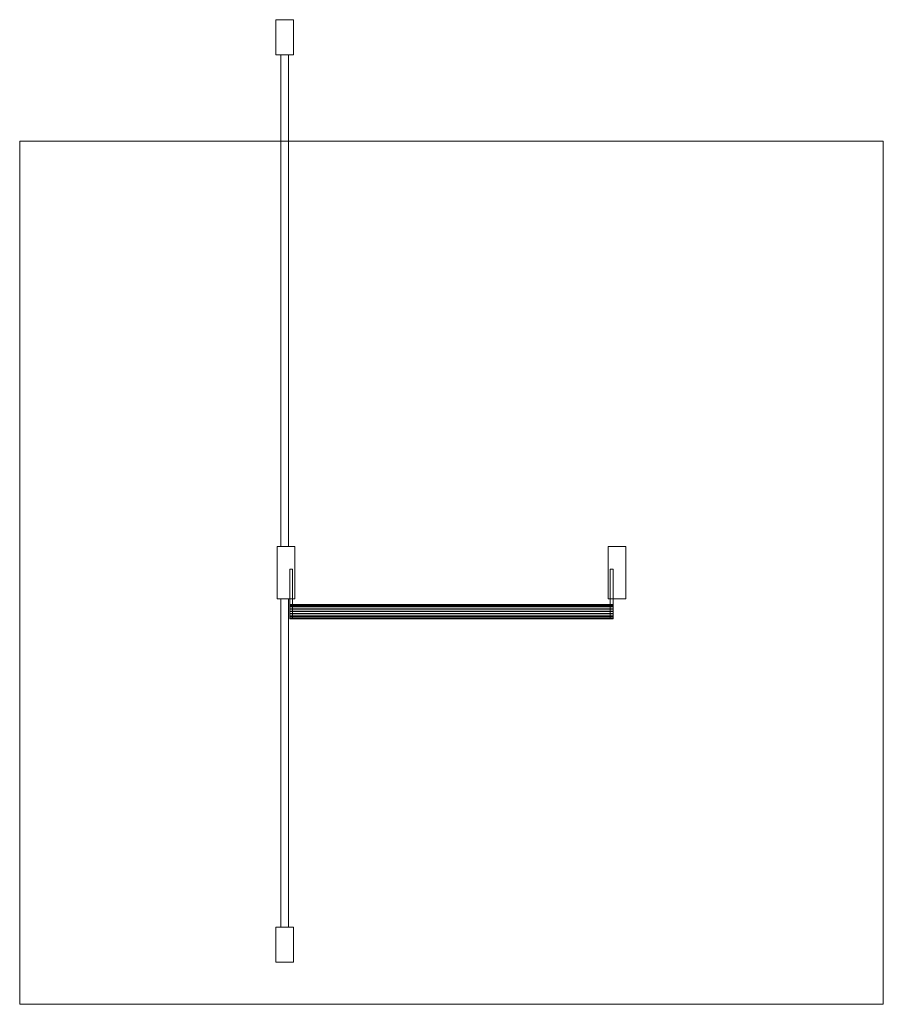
# Model space of a CAD drawing. Header units: millimetres. Extents: x -1219 to 1219, y -1219 to 1562.
import ezdxf

# ---------------------------------------------------------------- set-up
doc = ezdxf.new("R2010")
doc.units = ezdxf.units.MM
doc.layers.add('A-DOOR', color=31, linetype='Continuous')

msp = doc.modelspace()

# ---------------------------------------------------------------- meshes
at = {"layer": 'A-DOOR', "lineweight": 18}
mesh = msp.add_polyface(dxfattribs=at)
corners = [(-496, 1463, 55), (-446, 1463, 55), (-446, 1562, 55), (-496, 1562, 55), (-496, -1100, 55), (-446, -1100, 55), (-446, -1001, 55), (-496, -1001, 55)]
mesh.append_faces([[corners[k] for k in face] for face in [(3, 0, 1, 2), (7, 4, 5, 6)]])
mesh = msp.add_polyface(dxfattribs=at)
corners = [(-496, 1463), (-496, 1562), (-446, 1562), (-446, 1463), (-496, -1100), (-496, -1001), (-446, -1001), (-446, -1100)]
mesh.append_faces([[corners[k] for k in face] for face in [(1, 2, 3, 0), (5, 6, 7, 4)]])
mesh = msp.add_polyface(dxfattribs=at)
corners = [(-446, 1562, 55), (-446, 1562), (-496, 1562), (-496, 1562, 55)]
mesh.append_faces([[corners[k] for k in face] for face in [(0, 1, 2, 3)]])
mesh = msp.add_polyface(dxfattribs=at)
corners = [(-496, 1562, 55), (-496, 1562), (-496, 1463), (-496, 1463, 55)]
mesh.append_faces([[corners[k] for k in face] for face in [(0, 1, 2, 3)]])
mesh = msp.add_polyface(dxfattribs=at)
corners = [(-446, 1463, 55), (-446, 1463), (-446, 1562), (-446, 1562, 55)]
mesh.append_faces([[corners[k] for k in face] for face in [(0, 1, 2, 3)]])
mesh = msp.add_polyface(dxfattribs=at)
corners = [(-496, 1463, 55), (-496, 1463), (-446, 1463), (-446, 1463, 55)]
mesh.append_faces([[corners[k] for k in face] for face in [(0, 1, 2, 3)]])
mesh = msp.add_polyface(dxfattribs=at)
corners = [(-460, 1463, 15), (-482, 1463, 15), (-482, 74, 15), (-460, 74, 15), (-460, -74, 15), (-482, -74, 15), (-482, -1001, 15), (-460, -1001, 15)]
mesh.append_faces([[corners[k] for k in face] for face in [(3, 0, 1, 2), (6, 7, 4, 5)]])
mesh = msp.add_polyface(dxfattribs=at)
corners = [(-460, 1463), (-460, 74), (-482, 74), (-482, 1463), (-460, -74), (-460, -1001), (-482, -1001), (-482, -74)]
mesh.append_faces([[corners[k] for k in face] for face in [(1, 2, 3, 0), (6, 7, 4, 5)]])
mesh = msp.add_polyface(dxfattribs=at)
corners = [(-460, 1463, 15), (-460, 1463), (-482, 1463), (-482, 1463, 15)]
mesh.append_faces([[corners[k] for k in face] for face in [(0, 1, 2, 3)]])
mesh = msp.add_polyface(dxfattribs=at)
corners = [(-482, 1463, 15), (-482, 1463), (-482, 74), (-482, 74, 15)]
mesh.append_faces([[corners[k] for k in face] for face in [(0, 1, 2, 3)]])
mesh = msp.add_polyface(dxfattribs=at)
corners = [(-460, 74, 15), (-460, 74), (-460, 1463), (-460, 1463, 15)]
mesh.append_faces([[corners[k] for k in face] for face in [(0, 1, 2, 3)]])
mesh = msp.add_polyface(dxfattribs=at)
corners = [(-1219.2, 1219.2, -0.5), (-1219.2, -1219.2, -0.5), (1219.2, -1219.2, -0.5), (1219.2, 1219.2, -0.5)]
mesh.append_faces([[corners[k] for k in face] for face in [(0, 1, 2, 3)]])
mesh = msp.add_polyface(dxfattribs=at)
corners = [(1219.2, -1219.2, -40.5), (-1219.2, -1219.2, -40.5), (-1219.2, 1219.2, -40.5), (1219.2, 1219.2, -40.5)]
mesh.append_faces([[corners[k] for k in face] for face in [(0, 1, 2, 3)]])
mesh = msp.add_polyface(dxfattribs=at)
corners = [(1219.2, 1219.2, -0.5), (1219.2, 1219.2, -40.5), (-1219.2, 1219.2, -40.5), (-1219.2, 1219.2, -0.5)]
mesh.append_faces([[corners[k] for k in face] for face in [(0, 1, 2, 3)]])
mesh = msp.add_polyface(dxfattribs=at)
corners = [(-1219.2, 1219.2, -0.5), (-1219.2, 1219.2, -40.5), (-1219.2, -1219.2, -40.5), (-1219.2, -1219.2, -0.5)]
mesh.append_faces([[corners[k] for k in face] for face in [(0, 1, 2, 3)]])
mesh = msp.add_polyface(dxfattribs=at)
corners = [(1219.2, -1219.2, -0.5), (1219.2, -1219.2, -40.5), (1219.2, 1219.2, -40.5), (1219.2, 1219.2, -0.5)]
mesh.append_faces([[corners[k] for k in face] for face in [(0, 1, 2, 3)]])
mesh = msp.add_polyface(dxfattribs=at)
corners = [(-442.5, 74, 55), (-492.5, 74, 55), (-492.5, -74, 55), (-442.5, -74, 55), (492.5, 74, 55), (442.5, 74, 55), (442.5, -74, 55), (492.5, -74, 55)]
mesh.append_faces([[corners[k] for k in face] for face in [(3, 0, 1, 2), (7, 4, 5, 6)]])
mesh = msp.add_polyface(dxfattribs=at)
corners = [(-442.5, 74), (-442.5, -74), (-492.5, -74), (-492.5, 74), (492.5, 74), (492.5, -74), (442.5, -74), (442.5, 74)]
mesh.append_faces([[corners[k] for k in face] for face in [(2, 3, 0, 1), (6, 7, 4, 5)]])
mesh = msp.add_polyface(dxfattribs=at)
corners = [(-442.5, 74, 55), (-442.5, 74), (-492.5, 74), (-492.5, 74, 55)]
mesh.append_faces([[corners[k] for k in face] for face in [(0, 1, 2, 3)]])
mesh = msp.add_polyface(dxfattribs=at)
corners = [(-492.5, 74, 55), (-492.5, 74), (-492.5, -74), (-492.5, -74, 55)]
mesh.append_faces([[corners[k] for k in face] for face in [(0, 1, 2, 3)]])
mesh = msp.add_polyface(dxfattribs=at)
corners = [(-482, 74, 15), (-482, 74), (-460, 74), (-460, 74, 15)]
mesh.append_faces([[corners[k] for k in face] for face in [(0, 1, 2, 3)]])
mesh = msp.add_polyface(dxfattribs=at)
corners = [(-442.5, -74, 55), (-442.5, -74), (-442.5, 74), (-442.5, 74, 55)]
mesh.append_faces([[corners[k] for k in face] for face in [(0, 1, 2, 3)]])
mesh = msp.add_polyface(dxfattribs=at)
corners = [(492.5, 74, 55), (492.5, 74), (442.5, 74), (442.5, 74, 55)]
mesh.append_faces([[corners[k] for k in face] for face in [(0, 1, 2, 3)]])
mesh = msp.add_polyface(dxfattribs=at)
corners = [(442.5, 74, 55), (442.5, 74), (442.5, -74), (442.5, -74, 55)]
mesh.append_faces([[corners[k] for k in face] for face in [(0, 1, 2, 3)]])
mesh = msp.add_polyface(dxfattribs=at)
corners = [(492.5, -74, 55), (492.5, -74), (492.5, 74), (492.5, 74, 55)]
mesh.append_faces([[corners[k] for k in face] for face in [(0, 1, 2, 3)]])
mesh = msp.add_polyface(dxfattribs=at)
corners = [(-448.6, 10, 88), (-456.5, 10, 88), (-456.5, -130.4, 88), (-448.6, -130.4, 88), (456.5, 10, 88), (447.6, 10, 88), (447.6, -130.8, 88), (456.5, -130.8, 88)]
mesh.append_faces([[corners[k] for k in face] for face in [(3, 0, 1, 2), (7, 4, 5, 6)]])
mesh = msp.add_polyface(dxfattribs=at)
corners = [(-448.6, 10, 55), (-448.6, -130.4, 55), (-456.5, -130.4, 55), (-456.5, 10, 55), (456.5, 10, 55), (456.5, -130.8, 55), (447.6, -130.8, 55), (447.6, 10, 55)]
mesh.append_faces([[corners[k] for k in face] for face in [(2, 3, 0, 1), (6, 7, 4, 5)]])
mesh = msp.add_polyface(dxfattribs=at)
corners = [(-448.6, 10, 88), (-448.6, 10, 55), (-456.5, 10, 55), (-456.5, 10, 88)]
mesh.append_faces([[corners[k] for k in face] for face in [(0, 1, 2, 3)]])
mesh = msp.add_polyface(dxfattribs=at)
corners = [(-456.5, 10, 88), (-456.5, 10, 55), (-456.5, -130.4, 55), (-456.5, -130.4, 88)]
mesh.append_faces([[corners[k] for k in face] for face in [(0, 1, 2, 3)]])
mesh = msp.add_polyface(dxfattribs=at)
corners = [(-448.6, -130.4, 88), (-448.6, -130.4, 55), (-448.6, 10, 55), (-448.6, 10, 88)]
mesh.append_faces([[corners[k] for k in face] for face in [(0, 1, 2, 3)]])
mesh = msp.add_polyface(dxfattribs=at)
corners = [(456.5, 10, 88), (456.5, 10, 55), (447.6, 10, 55), (447.6, 10, 88)]
mesh.append_faces([[corners[k] for k in face] for face in [(0, 1, 2, 3)]])
mesh = msp.add_polyface(dxfattribs=at)
corners = [(447.6, 10, 88), (447.6, 10, 55), (447.6, -130.8, 55), (447.6, -130.8, 88)]
mesh.append_faces([[corners[k] for k in face] for face in [(0, 1, 2, 3)]])
mesh = msp.add_polyface(dxfattribs=at)
corners = [(456.5, -130.8, 88), (456.5, -130.8, 55), (456.5, 10, 55), (456.5, 10, 88)]
mesh.append_faces([[corners[k] for k in face] for face in [(0, 1, 2, 3)]])
mesh = msp.add_polyface(dxfattribs=at)
corners = [(-492.5, -74, 55), (-492.5, -74), (-442.5, -74), (-442.5, -74, 55)]
mesh.append_faces([[corners[k] for k in face] for face in [(0, 1, 2, 3)]])
mesh = msp.add_polyface(dxfattribs=at)
corners = [(-460, -74, 15), (-460, -74), (-482, -74), (-482, -74, 15)]
mesh.append_faces([[corners[k] for k in face] for face in [(0, 1, 2, 3)]])
mesh = msp.add_polyface(dxfattribs=at)
corners = [(-482, -74, 15), (-482, -74), (-482, -1001), (-482, -1001, 15)]
mesh.append_faces([[corners[k] for k in face] for face in [(0, 1, 2, 3)]])
mesh = msp.add_polyface(dxfattribs=at)
corners = [(-460, -1001, 15), (-460, -1001), (-460, -74), (-460, -74, 15)]
mesh.append_faces([[corners[k] for k in face] for face in [(0, 1, 2, 3)]])
mesh = msp.add_polyface(dxfattribs=at)
corners = [(442.5, -74, 55), (442.5, -74), (492.5, -74), (492.5, -74, 55)]
mesh.append_faces([[corners[k] for k in face] for face in [(0, 1, 2, 3)]])
mesh = msp.add_polyface(dxfattribs=at)
corners = [(-456.5, -130, 67.5), (-456.5, -129.3, 72.7), (-456.5, -127.3, 77.5), (-456.5, -124.1, 81.6), (-456.5, -120, 84.8), (-456.5, -115.2, 86.8), (-456.5, -110, 87.5), (-456.5, -104.8, 86.8), (-456.5, -100, 84.8), (-456.5, -95.9, 81.6), (-456.5, -92.7, 77.5), (-456.5, -90.7, 72.7), (-456.5, -90, 67.5), (-456.5, -90.7, 62.3), (-456.5, -92.7, 57.5), (-456.5, -95.9, 53.4), (-456.5, -100, 50.2), (-456.5, -104.8, 48.2), (-456.5, -110, 47.5), (-456.5, -115.2, 48.2), (-456.5, -120, 50.2), (-456.5, -124.1, 53.4), (-456.5, -127.3, 57.5), (-456.5, -129.3, 62.3)]
mesh.append_faces([[corners[k] for k in face] for face in [(16, 14, 15), (13, 11, 12)]], dxfattribs={"vtx0": -1})
mesh.append_faces([[corners[k] for k in face] for face in [(19, 22, 18)]], dxfattribs={"vtx0": -1, "vtx1": -1})
mesh.append_faces([[corners[k] for k in face] for face in [(22, 2, 11, 13)]], dxfattribs={"vtx0": -1, "vtx1": -1, "vtx2": -1, "vtx3": -1})
mesh.append_faces([[corners[k] for k in face] for face in [(22, 13, 14, 16)]], dxfattribs={"vtx0": -1, "vtx2": -1, "vtx3": -1})
mesh.append_faces([[corners[k] for k in face] for face in [(22, 16, 17, 18)]], dxfattribs={"vtx0": -1, "vtx3": -1})
mesh.append_faces([[corners[k] for k in face] for face in [(6, 7, 4, 5), (21, 22, 19, 20), (23, 0, 22)]], dxfattribs={"vtx1": -1})
mesh.append_faces([[corners[k] for k in face] for face in [(7, 8, 9, 4), (9, 10, 11, 4), (2, 3, 4, 11), (0, 1, 2, 22)]], dxfattribs={"vtx2": -1, "vtx3": -1})
mesh = msp.add_polyface(dxfattribs=at)
corners = [(456.5, -90, 67.5), (456.5, -90.7, 62.3), (456.5, -92.7, 57.5), (456.5, -95.9, 53.4), (456.5, -100, 50.2), (456.5, -104.8, 48.2), (456.5, -110, 47.5), (456.5, -115.2, 48.2), (456.5, -120, 50.2), (456.5, -124.1, 53.4), (456.5, -127.3, 57.5), (456.5, -129.3, 62.3), (456.5, -130, 67.5), (-456.5, -130, 67.5), (-456.5, -129.3, 62.3), (-456.5, -127.3, 57.5), (-456.5, -124.1, 53.4), (-456.5, -120, 50.2), (-456.5, -115.2, 48.2), (-456.5, -110, 47.5), (-456.5, -104.8, 48.2), (-456.5, -100, 50.2), (-456.5, -95.9, 53.4), (-456.5, -92.7, 57.5), (-456.5, -90.7, 62.3), (-456.5, -90, 67.5)]
mesh.append_faces([[corners[k] for k in face] for face in [(1, 24, 25, 0)]], dxfattribs={"vtx0": -1})
mesh.append_faces([[corners[k] for k in face] for face in [(11, 14, 15, 10), (10, 15, 16, 9), (8, 17, 18, 7), (9, 16, 17, 8), (7, 18, 19, 6), (5, 20, 21, 4), (4, 21, 22, 3), (2, 23, 24, 1), (3, 22, 23, 2), (20, 5, 6, 19)]], dxfattribs={"vtx0": -1, "vtx2": -1})
mesh.append_faces([[corners[k] for k in face] for face in [(12, 13, 14, 11)]], dxfattribs={"vtx2": -1})
mesh = msp.add_polyface(dxfattribs=at)
corners = [(456.5, -130, 67.5), (456.5, -129.3, 72.7), (456.5, -127.3, 77.5), (456.5, -124.1, 81.6), (456.5, -120, 84.8), (456.5, -115.2, 86.8), (456.5, -110, 87.5), (456.5, -104.8, 86.8), (456.5, -100, 84.8), (456.5, -95.9, 81.6), (456.5, -92.7, 77.5), (456.5, -90.7, 72.7), (456.5, -90, 67.5), (-456.5, -90, 67.5), (-456.5, -90.7, 72.7), (-456.5, -92.7, 77.5), (-456.5, -95.9, 81.6), (-456.5, -100, 84.8), (-456.5, -104.8, 86.8), (-456.5, -110, 87.5), (-456.5, -115.2, 86.8), (-456.5, -120, 84.8), (-456.5, -124.1, 81.6), (-456.5, -127.3, 77.5), (-456.5, -129.3, 72.7), (-456.5, -130, 67.5)]
mesh.append_faces([[corners[k] for k in face] for face in [(1, 24, 25, 0)]], dxfattribs={"vtx0": -1})
mesh.append_faces([[corners[k] for k in face] for face in [(11, 14, 15, 10), (10, 15, 16, 9), (8, 17, 18, 7), (9, 16, 17, 8), (7, 18, 19, 6), (5, 20, 21, 4), (4, 21, 22, 3), (2, 23, 24, 1), (3, 22, 23, 2), (20, 5, 6, 19)]], dxfattribs={"vtx0": -1, "vtx2": -1})
mesh.append_faces([[corners[k] for k in face] for face in [(11, 12, 13, 14)]], dxfattribs={"vtx3": -1})
mesh = msp.add_polyface(dxfattribs=at)
corners = [(456.5, -130, 67.5), (456.5, -129.3, 62.3), (456.5, -127.3, 57.5), (456.5, -124.1, 53.4), (456.5, -120, 50.2), (456.5, -115.2, 48.2), (456.5, -110, 47.5), (456.5, -104.8, 48.2), (456.5, -100, 50.2), (456.5, -95.9, 53.4), (456.5, -92.7, 57.5), (456.5, -90.7, 62.3), (456.5, -90, 67.5), (456.5, -90.7, 72.7), (456.5, -92.7, 77.5), (456.5, -95.9, 81.6), (456.5, -100, 84.8), (456.5, -104.8, 86.8), (456.5, -110, 87.5), (456.5, -115.2, 86.8), (456.5, -120, 84.8), (456.5, -124.1, 81.6), (456.5, -127.3, 77.5), (456.5, -129.3, 72.7)]
mesh.append_faces([[corners[k] for k in face] for face in [(8, 6, 7), (5, 3, 4), (0, 22, 23)]], dxfattribs={"vtx0": -1})
mesh.append_faces([[corners[k] for k in face] for face in [(13, 2, 11, 12), (20, 15, 18, 19)]], dxfattribs={"vtx0": -1, "vtx1": -1})
mesh.append_faces([[corners[k] for k in face] for face in [(22, 2, 13)]], dxfattribs={"vtx0": -1, "vtx1": -1, "vtx2": -1})
mesh.append_faces([[corners[k] for k in face] for face in [(6, 10, 11, 2)]], dxfattribs={"vtx0": -1, "vtx2": -1, "vtx3": -1})
mesh.append_faces([[corners[k] for k in face] for face in [(17, 18, 15, 16)]], dxfattribs={"vtx1": -1})
mesh.append_faces([[corners[k] for k in face] for face in [(5, 6, 2, 3)]], dxfattribs={"vtx1": -1, "vtx3": -1})
mesh.append_faces([[corners[k] for k in face] for face in [(8, 9, 10, 6), (0, 1, 2, 22), (13, 14, 15, 20), (20, 21, 22, 13)]], dxfattribs={"vtx2": -1, "vtx3": -1})
mesh = msp.add_polyface(dxfattribs=at)
corners = [(-456.5, -130.4, 88), (-456.5, -130.4, 55), (-448.6, -130.4, 55), (-448.6, -130.4, 88)]
mesh.append_faces([[corners[k] for k in face] for face in [(0, 1, 2, 3)]])
mesh = msp.add_polyface(dxfattribs=at)
corners = [(447.6, -130.8, 88), (447.6, -130.8, 55), (456.5, -130.8, 55), (456.5, -130.8, 88)]
mesh.append_faces([[corners[k] for k in face] for face in [(0, 1, 2, 3)]])
mesh = msp.add_polyface(dxfattribs=at)
corners = [(-446, -1001, 55), (-446, -1001), (-496, -1001), (-496, -1001, 55)]
mesh.append_faces([[corners[k] for k in face] for face in [(0, 1, 2, 3)]])
mesh = msp.add_polyface(dxfattribs=at)
corners = [(-496, -1001, 55), (-496, -1001), (-496, -1100), (-496, -1100, 55)]
mesh.append_faces([[corners[k] for k in face] for face in [(0, 1, 2, 3)]])
mesh = msp.add_polyface(dxfattribs=at)
corners = [(-482, -1001, 15), (-482, -1001), (-460, -1001), (-460, -1001, 15)]
mesh.append_faces([[corners[k] for k in face] for face in [(0, 1, 2, 3)]])
mesh = msp.add_polyface(dxfattribs=at)
corners = [(-446, -1100, 55), (-446, -1100), (-446, -1001), (-446, -1001, 55)]
mesh.append_faces([[corners[k] for k in face] for face in [(0, 1, 2, 3)]])
mesh = msp.add_polyface(dxfattribs=at)
corners = [(-496, -1100, 55), (-496, -1100), (-446, -1100), (-446, -1100, 55)]
mesh.append_faces([[corners[k] for k in face] for face in [(0, 1, 2, 3)]])
mesh = msp.add_polyface(dxfattribs=at)
corners = [(-1219.2, -1219.2, -0.5), (-1219.2, -1219.2, -40.5), (1219.2, -1219.2, -40.5), (1219.2, -1219.2, -0.5)]
mesh.append_faces([[corners[k] for k in face] for face in [(0, 1, 2, 3)]])

doc.saveas('drawing.dxf')
